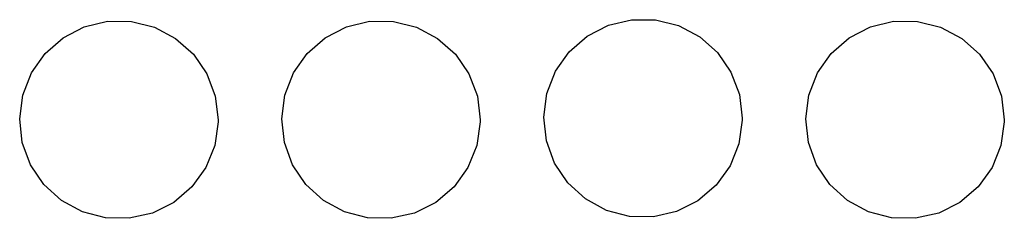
# Model space of a CAD drawing. Extents: x 3.66 to 3.904, y -2.491 to -2.441.
import ezdxf

# ---------------------------------------------------------------- set-up
doc = ezdxf.new("R2010")
doc.units = 0
doc.header["$MEASUREMENT"] = 0
doc.layers.add('BLACK', color=7, linetype='CONTINUOUS')

msp = doc.modelspace()

# ---------------------------------------------------------------- linework, layer by layer
at = {"layer": 'BLACK', "linetype": 'CONTINUOUS'}
for p, q in [((3.67042, -2.44579), (3.67567, -2.44308)), ((3.67567, -2.44308), (3.68142, -2.4417)), ((3.68142, -2.4417), (3.68734, -2.44173)), ((3.68734, -2.44173), (3.69307, -2.44317)), ((3.69307, -2.44317), (3.6983, -2.44594)), ((3.73538, -2.44579), (3.74064, -2.44308)), ((3.74064, -2.44308), (3.74638, -2.4417)), ((3.74638, -2.4417), (3.7523, -2.44173)), ((3.7523, -2.44173), (3.75803, -2.44317)), ((3.75803, -2.44317), (3.76326, -2.44594)), ((3.80034, -2.4454), (3.8056, -2.44268)), ((3.8056, -2.44268), (3.81135, -2.4413)), ((3.81135, -2.4413), (3.81726, -2.44134)), ((3.81726, -2.44134), (3.82299, -2.44278)), ((3.82299, -2.44278), (3.82822, -2.44554)), ((3.8653, -2.44579), (3.87056, -2.44308)), ((3.87056, -2.44308), (3.87631, -2.4417)), ((3.87631, -2.4417), (3.88222, -2.44173)), ((3.88222, -2.44173), (3.88795, -2.44317)), ((3.88795, -2.44317), (3.89318, -2.44594)), ((3.79589, -2.44928), (3.80034, -2.4454)), ((3.82822, -2.44554), (3.83263, -2.44948)), ((3.66597, -2.44968), (3.67042, -2.44579)), ((3.6983, -2.44594), (3.70271, -2.44987)), ((3.73093, -2.44968), (3.73538, -2.44579)), ((3.76326, -2.44594), (3.76767, -2.44987)), ((3.86085, -2.44968), (3.8653, -2.44579)), ((3.89318, -2.44594), (3.89759, -2.44987)), ((3.66257, -2.45451), (3.66597, -2.44968)), ((3.70271, -2.44987), (3.70606, -2.45474)), ((3.72753, -2.45451), (3.73093, -2.44968)), ((3.76767, -2.44987), (3.77102, -2.45474)), ((3.79249, -2.45412), (3.79589, -2.44928)), ((3.83263, -2.44948), (3.83598, -2.45435)), ((3.85745, -2.45451), (3.86085, -2.44968)), ((3.89759, -2.44987), (3.90094, -2.45474)), ((3.66042, -2.46002), (3.66257, -2.45451)), ((3.70606, -2.45474), (3.70815, -2.46027)), ((3.72538, -2.46002), (3.72753, -2.45451)), ((3.77102, -2.45474), (3.77311, -2.46027)), ((3.79034, -2.45963), (3.79249, -2.45412)), ((3.83598, -2.45435), (3.83807, -2.45988)), ((3.8553, -2.46002), (3.85745, -2.45451)), ((3.90094, -2.45474), (3.90303, -2.46027)), ((3.65965, -2.46588), (3.66042, -2.46002)), ((3.70815, -2.46027), (3.70886, -2.46614)), ((3.72461, -2.46588), (3.72538, -2.46002)), ((3.77311, -2.46027), (3.77382, -2.46614)), ((3.78957, -2.46549), (3.79034, -2.45963)), ((3.83807, -2.45988), (3.83878, -2.46575)), ((3.85453, -2.46588), (3.8553, -2.46002)), ((3.90303, -2.46027), (3.90374, -2.46614)), ((3.6603, -2.47176), (3.65965, -2.46588)), ((3.70885, -2.46666), (3.70802, -2.47251)), ((3.70886, -2.46614), (3.70885, -2.46666)), ((3.72526, -2.47176), (3.72461, -2.46588)), ((3.77381, -2.46666), (3.77298, -2.47251)), ((3.77382, -2.46614), (3.77381, -2.46666)), ((3.79022, -2.47137), (3.78957, -2.46549)), ((3.83877, -2.46626), (3.83794, -2.47212)), ((3.83878, -2.46575), (3.83877, -2.46626)), ((3.85518, -2.47176), (3.85453, -2.46588)), ((3.90373, -2.46666), (3.9029, -2.47251)), ((3.90374, -2.46614), (3.90373, -2.46666)), ((3.66233, -2.47731), (3.6603, -2.47176)), ((3.70802, -2.47251), (3.70581, -2.478)), ((3.72729, -2.47731), (3.72526, -2.47176)), ((3.77298, -2.47251), (3.77078, -2.478)), ((3.79225, -2.47692), (3.79022, -2.47137)), ((3.83794, -2.47212), (3.83574, -2.4776)), ((3.85721, -2.47731), (3.85518, -2.47176)), ((3.9029, -2.47251), (3.9007, -2.478)), ((3.66563, -2.48222), (3.66233, -2.47731)), ((3.73059, -2.48222), (3.72729, -2.47731)), ((3.79555, -2.48183), (3.79225, -2.47692)), ((3.86051, -2.48222), (3.85721, -2.47731)), ((3.70581, -2.478), (3.70236, -2.4828)), ((3.77078, -2.478), (3.76733, -2.4828)), ((3.83574, -2.4776), (3.83229, -2.4824)), ((3.9007, -2.478), (3.89725, -2.4828)), ((3.67, -2.4862), (3.66563, -2.48222)), ((3.73496, -2.4862), (3.73059, -2.48222)), ((3.79992, -2.48581), (3.79555, -2.48183)), ((3.86488, -2.4862), (3.86051, -2.48222)), ((3.70236, -2.4828), (3.69787, -2.48664)), ((3.76733, -2.4828), (3.76283, -2.48664)), ((3.83229, -2.4824), (3.82779, -2.48624)), ((3.89725, -2.4828), (3.89275, -2.48664)), ((3.67519, -2.48902), (3.67, -2.4862)), ((3.69787, -2.48664), (3.69259, -2.48929)), ((3.74015, -2.48902), (3.73496, -2.4862)), ((3.76283, -2.48664), (3.75755, -2.48929)), ((3.80512, -2.48863), (3.79992, -2.48581)), ((3.82779, -2.48624), (3.82251, -2.4889)), ((3.87008, -2.48902), (3.86488, -2.4862)), ((3.89275, -2.48664), (3.88747, -2.48929)), ((3.68091, -2.49052), (3.67519, -2.48902)), ((3.69259, -2.48929), (3.68682, -2.49061)), ((3.74587, -2.49052), (3.74015, -2.48902)), ((3.75755, -2.48929), (3.75178, -2.49061)), ((3.81083, -2.49013), (3.80512, -2.48863)), ((3.82251, -2.4889), (3.81675, -2.49022)), ((3.87579, -2.49052), (3.87008, -2.48902)), ((3.88747, -2.48929), (3.88171, -2.49061)), ((3.68682, -2.49061), (3.68091, -2.49052)), ((3.75178, -2.49061), (3.74587, -2.49052)), ((3.81675, -2.49022), (3.81083, -2.49013)), ((3.88171, -2.49061), (3.87579, -2.49052))]:
    msp.add_line(p, q, dxfattribs=at)

doc.saveas('drawing.dxf')
